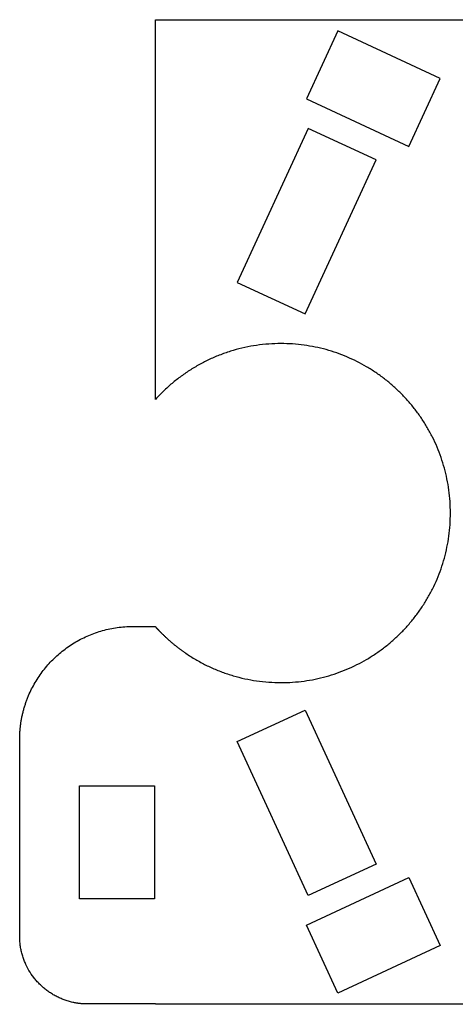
# Model space of a CAD drawing. Extents: x 8 to 209, y 59 to 238.
# Tile 3 of 5: x 8 to 47, y 148 to 235. Entities that reach past the tile are written whole.
import ezdxf

# ---------------------------------------------------------------- set-up
doc = ezdxf.new("R2010")
doc.units = 0
doc.layers.add('Layer_1', color=7, linetype='CONTINUOUS')

msp = doc.modelspace()

# ---------------------------------------------------------------- linework, layer by layer
at = {"layer": 'Layer_1', "color": 3}
for points in [[(20.468292, 201.21311), (20.468292, 234.815109)], [(20.468292, 234.815109), (95.468292, 234.815109)], [(18.438892, 181.111908), (20.468292, 181.111908)], [(20.468292, 181.111908), (20.468292, 181.083308)], [(8.438892, 153.701908), (8.438892, 171.112007)], [(20.468292, 147.70201), (14.438892, 147.70201)], [(95.468292, 147.67411), (20.468292, 147.67411)]]:
    msp.add_lwpolyline(points, dxfattribs=at)
at = {"layer": 'Layer_1', "color": 1}
for points in [[(36.616591, 233.81611), (33.835592, 227.797509), (42.913392, 223.60301), (45.694393, 229.621607), (36.616591, 233.81611), (36.616591, 233.81611)], [(40.007991, 222.400608), (33.989392, 225.181608), (27.697592, 211.564908), (33.716192, 208.784009), (40.007991, 222.400608), (40.007991, 222.400608)], [(27.697592, 170.925408), (33.716192, 173.70631), (40.007991, 160.089709), (33.989392, 157.308708), (27.697592, 170.925408), (27.697592, 170.925408)], [(13.749392, 167.007308), (20.379392, 167.007308), (20.379392, 157.007308), (13.749392, 157.007308), (13.749392, 167.007308), (13.749392, 167.007308)], [(42.913392, 158.887309), (45.694393, 152.868709), (36.616591, 148.674209), (33.835592, 154.69281), (42.913392, 158.887309), (42.913392, 158.887309)]]:
    msp.add_lwpolyline(points, close=True, dxfattribs=at)
msp.add_lwpolyline([(20.468292, 147.67411), (20.468292, 147.702021)], dxfattribs=at)
at = {"layer": 'Layer_1', "color": 3}
for points in [[(28.377369, 205.803234), (28.034021, 205.728307), (27.693324, 205.641228), (27.356137, 205.542196)], [(29.42523, 205.993034), (29.073837, 205.942234), (28.72425, 205.878935), (28.377369, 205.803234)], [(30.497023, 206.108892), (30.138528, 206.083069), (29.780953, 206.044458), (29.42523, 205.993034)], [(31.590053, 206.14811), (31.2254, 206.14811), (30.860737, 206.135099), (30.497023, 206.108892)], [(32.617037, 206.113504), (32.275232, 206.136618), (31.932647, 206.14811), (31.590053, 206.14811)], [(33.62545, 206.011179), (33.29059, 206.056605), (32.954193, 206.090706), (32.617037, 206.113504)], [(34.613056, 205.843364), (34.285853, 205.910321), (33.956402, 205.96628), (33.62545, 206.011179)], [(35.577624, 205.612297), (35.258786, 205.7), (34.937025, 205.777072), (34.613056, 205.843364)], [(25.404339, 204.817187), (25.090785, 204.675051), (24.782153, 204.522061), (24.479165, 204.358612)], [(26.364229, 205.212614), (26.039801, 205.092009), (25.719583, 204.960084), (25.404339, 204.817187)], [(27.356137, 205.542196), (27.021778, 205.443994), (26.69087, 205.33404), (26.364229, 205.212614)], [(36.516916, 205.320211), (36.207152, 205.427887), (35.893826, 205.525319), (35.577624, 205.612297)], [(37.4287, 204.969338), (37.128717, 205.096223), (36.824572, 205.213269), (36.516916, 205.320211)], [(38.310743, 204.561917), (38.021251, 204.707244), (37.727034, 204.843154), (37.4287, 204.969338)], [(24.479165, 204.358612), (24.177419, 204.195832), (23.881272, 204.02268), (23.5914, 203.839591)], [(39.160808, 204.100176), (38.882525, 204.26319), (38.598977, 204.417221), (38.310743, 204.561917)], [(39.976664, 203.586353), (39.710306, 203.766301), (39.438173, 203.9377), (39.160808, 204.100176)], [(22.743741, 203.262822), (22.468403, 203.061412), (22.199913, 202.850634), (21.938883, 202.631003)], [(23.5914, 203.839591), (23.302396, 203.657053), (23.01963, 203.464639), (22.743741, 203.262822)], [(40.756077, 203.022679), (40.502365, 203.218807), (40.242388, 203.406835), (39.976664, 203.586353)], [(21.938883, 202.631003), (21.678136, 202.411612), (21.424833, 202.183387), (21.179521, 201.946834)], [(41.496809, 202.411392), (41.256471, 202.622948), (41.009397, 202.826854), (40.756077, 203.022679)], [(42.196627, 201.754723), (41.970395, 201.980955), (41.736963, 202.199993), (41.496809, 202.411392)], [(21.179521, 201.946834), (20.934263, 201.710329), (20.696993, 201.465501), (20.468351, 201.213011)], [(42.853302, 201.054905), (42.641903, 201.295059), (42.422862, 201.528488), (42.196627, 201.754723)], [(43.464592, 200.314173), (43.268767, 200.567493), (43.064861, 200.814567), (42.853302, 201.054905)], [(44.028269, 199.534763), (43.84875, 199.800486), (43.660722, 200.060464), (43.464592, 200.314173)], [(44.542097, 198.718909), (44.379621, 198.996271), (44.208219, 199.268404), (44.028269, 199.534763)], [(45.003841, 197.868842), (44.859145, 198.157075), (44.705114, 198.440624), (44.542097, 198.718909)], [(45.411268, 196.986798), (45.285083, 197.285133), (45.149171, 197.579349), (45.003841, 197.868842)], [(45.762143, 196.075009), (45.655198, 196.382668), (45.538152, 196.686813), (45.411268, 196.986798)], [(46.054232, 195.135711), (45.967254, 195.451916), (45.86982, 195.765242), (45.762143, 196.075009)], [(46.285302, 194.171141), (46.219008, 194.495109), (46.141935, 194.816874), (46.054232, 195.135711)], [(46.453119, 193.183524), (46.408221, 193.51448), (46.352259, 193.843935), (46.285302, 194.171141)], [(46.555445, 192.175104), (46.532641, 192.512264), (46.498546, 192.848661), (46.453119, 193.183524)], [(46.590051, 191.148109), (46.590051, 191.490701), (46.578564, 191.833294), (46.555445, 192.175104)], [(46.555445, 190.121113), (46.578559, 190.462921), (46.590051, 190.805514), (46.590051, 191.148109)], [(46.453117, 189.112691), (46.498546, 189.447553), (46.532647, 189.783951), (46.555445, 190.121113)], [(46.285302, 188.125077), (46.352259, 188.45228), (46.408221, 188.781735), (46.453117, 189.112691)], [(46.054232, 187.160504), (46.141935, 187.479344), (46.219008, 187.801106), (46.285302, 188.125077)], [(45.762143, 186.221206), (45.86982, 186.530973), (45.967254, 186.844299), (46.054232, 187.160504)], [(45.411268, 185.309419), (45.538149, 185.609402), (45.655198, 185.913547), (45.762143, 186.221206)], [(45.003841, 184.427373), (45.149168, 184.716866), (45.285081, 185.011085), (45.411268, 185.309419)], [(44.542094, 183.577309), (44.705111, 183.855591), (44.859142, 184.13914), (45.003841, 184.427373)], [(44.028269, 182.761452), (44.208217, 183.027811), (44.379619, 183.299943), (44.542094, 183.577309)], [(43.464589, 181.982042), (43.66072, 182.235754), (43.848747, 182.495729), (44.028269, 182.761452)], [(42.853299, 181.241313), (43.064858, 181.481651), (43.268764, 181.728722), (43.464589, 181.982042)], [(14.55608, 180.323145), (14.755832, 180.40801), (14.958363, 180.486329), (15.163249, 180.557918)], [(15.163249, 180.557918), (15.36941, 180.629955), (15.577954, 180.695171), (15.788429, 180.753413)], [(15.788429, 180.753413), (16.000519, 180.812098), (16.214569, 180.863702), (16.430103, 180.908107)], [(16.430103, 180.908107), (16.647642, 180.952921), (16.866694, 180.990403), (17.086752, 181.020483)], [(17.086752, 181.020483), (17.309255, 181.050898), (17.532787, 181.073746), (17.756854, 181.089023)], [(17.756854, 181.089023), (17.98386, 181.104489), (18.211416, 181.112222), (18.438893, 181.112222)], [(20.468292, 181.083308), (20.468312, 181.083305), (20.468321, 181.083283), (20.468333, 181.083263)], [(20.468333, 181.083263), (20.468346, 181.083243), (20.468361, 181.083232), (20.468375, 181.083218)], [(20.468375, 181.083218), (20.468404, 181.08319), (20.468431, 181.083156), (20.468459, 181.083125)], [(20.468459, 181.083125), (20.468514, 181.083063), (20.468571, 181.083), (20.468626, 181.082938)], [(20.468626, 181.082938), (20.468683, 181.082879), (20.468738, 181.082817), (20.468794, 181.082755)], [(20.468794, 181.082755), (20.46885, 181.082693), (20.468906, 181.082631), (20.468962, 181.082569)], [(20.468962, 181.082569), (20.469073, 181.082447), (20.469185, 181.082323), (20.4693, 181.082286)], [(20.4693, 181.082286), (20.469412, 181.082165), (20.469524, 181.082041), (20.469639, 181.082004)], [(20.469639, 181.082004), (20.469863, 181.081759), (20.470091, 181.08144), (20.470316, 181.081158)], [(20.470316, 181.081158), (20.47054, 181.080912), (20.470768, 181.080593), (20.470994, 181.080311)], [(20.470994, 181.080311), (20.471217, 181.080063), (20.471445, 181.079746), (20.471671, 181.079464)], [(20.471671, 181.079464), (20.471895, 181.079216), (20.472123, 181.0789), (20.472348, 181.078618)], [(20.472348, 181.078618), (20.4728, 181.078053), (20.473251, 181.077489), (20.473703, 181.077206)], [(20.473703, 181.077206), (20.474155, 181.076642), (20.474606, 181.07636), (20.475058, 181.075795)], [(20.475058, 181.075795), (20.475509, 181.075231), (20.475961, 181.074949), (20.476412, 181.074384)], [(20.476412, 181.074384), (20.477315, 181.073538), (20.47819, 181.072409), (20.479093, 181.071421)], [(20.479093, 181.071421), (20.479997, 181.070574), (20.480871, 181.069445), (20.481775, 181.068458)], [(20.481775, 181.068458), (20.482678, 181.067329), (20.483553, 181.066482), (20.484456, 181.065494)], [(20.484456, 181.065494), (20.485359, 181.064648), (20.486234, 181.063519), (20.487137, 181.062531)], [(20.487137, 181.062531), (20.48804, 181.061684), (20.488915, 181.060555), (20.489818, 181.059568)], [(20.489818, 181.059568), (20.491596, 181.057592), (20.493402, 181.055645), (20.495191, 181.053669)], [(20.495191, 181.053669), (20.496998, 181.051694), (20.498776, 181.049718), (20.500571, 181.047771)], [(20.500571, 181.047771), (20.502377, 181.045795), (20.504158, 181.043848), (20.505953, 181.041872)], [(20.505953, 181.041872), (20.507759, 181.039897), (20.509542, 181.037949), (20.511337, 181.035974)], [(20.511337, 181.035974), (20.514927, 181.032051), (20.51852, 181.0281), (20.522115, 181.024177)], [(20.522115, 181.024177), (20.525711, 181.020254), (20.529306, 181.016331), (20.532905, 181.012408)], [(20.532905, 181.012408), (20.536503, 181.008485), (20.540104, 181.004562), (20.543705, 181.00064)], [(20.543705, 181.00064), (20.547309, 180.996717), (20.550913, 180.992794), (20.55452, 180.988871)], [(20.55452, 180.988871), (20.558127, 180.984948), (20.561737, 180.981053), (20.565346, 180.97713)], [(20.565346, 180.97713), (20.568959, 180.973208), (20.572571, 180.969313), (20.576186, 180.96539)], [(20.576186, 180.96539), (20.583417, 180.957572), (20.590656, 180.949755), (20.597901, 180.941966)], [(20.597901, 180.941966), (20.605148, 180.934176), (20.612401, 180.926359), (20.619666, 180.918598)], [(20.619666, 180.918598), (20.626927, 180.910808), (20.6342, 180.903047), (20.641478, 180.895258)], [(20.641478, 180.895258), (20.648757, 180.887497), (20.656044, 180.879736), (20.663339, 180.871974)], [(20.663339, 180.871974), (20.670635, 180.864213), (20.677939, 180.85648), (20.685251, 180.848719)], [(20.685251, 180.848719), (20.699876, 180.833254), (20.714531, 180.817796), (20.72922, 180.802378)], [(20.72922, 180.802378), (20.74391, 180.786969), (20.758631, 180.77158), (20.773384, 180.756227)], [(20.773384, 180.756227), (20.788139, 180.740874), (20.802924, 180.725552), (20.817743, 180.710261)], [(20.817743, 180.710261), (20.832562, 180.694965), (20.847412, 180.679713), (20.862295, 180.664485)], [(20.862295, 180.664485), (20.877176, 180.649273), (20.892092, 180.634061), (20.907039, 180.618897)], [(20.907039, 180.618897), (20.921986, 180.603742), (20.936965, 180.588601), (20.951976, 180.573499)], [(20.951976, 180.573499), (20.966987, 180.5584), (20.98203, 180.543329), (20.997104, 180.528293)], [(20.997104, 180.528293), (21.027253, 180.498219), (21.05753, 180.468272), (21.087933, 180.438456)], [(21.087933, 180.438456), (21.118336, 180.408636), (21.148866, 180.378946), (21.17952, 180.349386)], [(41.496806, 179.884826), (41.73696, 180.096225), (41.970392, 180.315263), (42.196624, 180.541495)], [(42.196624, 180.541495), (42.422859, 180.76773), (42.6419, 181.001159), (42.853299, 181.241313)], [(12.857837, 179.398345), (13.035454, 179.518603), (13.216912, 179.633188), (13.401855, 179.741841)], [(13.401855, 179.741841), (13.587338, 179.850813), (13.776326, 179.953815), (13.968442, 180.050615)], [(13.968442, 180.050615), (14.161302, 180.147787), (14.357315, 180.238704), (14.55608, 180.323145)], [(21.17952, 180.349386), (21.210175, 180.319826), (21.240955, 180.290396), (21.27186, 180.261096)], [(21.27186, 180.261096), (21.302766, 180.231793), (21.333795, 180.202622), (21.364948, 180.173584)], [(21.364948, 180.173584), (21.396102, 180.144544), (21.427379, 180.115636), (21.458778, 180.08686)], [(21.458778, 180.08686), (21.490179, 180.058082), (21.521701, 180.029437), (21.553345, 180.000927)], [(21.553345, 180.000927), (21.61664, 179.943898), (21.680418, 179.887406), (21.74467, 179.831458)], [(21.74467, 179.831458), (21.808936, 179.775496), (21.873676, 179.720082), (21.938881, 179.665218)], [(21.938881, 179.665218), (22.004104, 179.610339), (22.069792, 179.556015), (22.135936, 179.502248)], [(40.756072, 179.273538), (41.009394, 179.469364), (41.256468, 179.673269), (41.496806, 179.884826)], [(11.843587, 178.613265), (12.003994, 178.754566), (12.168875, 178.890789), (12.337908, 179.021647)], [(12.337908, 179.021647), (12.507167, 179.152682), (12.68059, 179.278339), (12.857837, 179.398345)], [(22.135936, 179.502248), (22.202101, 179.448468), (22.268723, 179.395247), (22.335792, 179.342595)], [(22.335792, 179.342595), (22.402886, 179.289924), (22.470428, 179.23782), (22.538407, 179.186298)], [(22.538407, 179.186298), (22.606416, 179.13475), (22.674863, 179.083781), (22.743739, 179.033398)], [(22.743739, 179.033398), (22.81265, 178.982991), (22.881989, 178.933167), (22.951747, 178.883939)], [(22.951747, 178.883939), (23.021544, 178.834683), (23.09176, 178.786022), (23.162387, 178.737962)], [(23.162387, 178.737962), (23.303772, 178.641756), (23.446806, 178.547956), (23.591398, 178.456629)], [(39.160805, 178.196042), (39.43817, 178.358517), (39.710303, 178.529917), (39.976661, 178.709864)], [(39.976661, 178.709864), (40.242385, 178.889383), (40.502362, 179.077408), (40.756072, 179.273538)], [(10.937843, 177.70753), (11.079053, 177.867829), (11.225334, 178.023664), (11.376392, 178.17472)], [(11.376392, 178.17472), (11.52745, 178.325777), (11.683284, 178.472058), (11.843587, 178.613265)], [(23.591398, 178.456629), (23.736207, 178.365164), (23.88258, 178.276182), (24.030436, 178.189732)], [(24.030436, 178.189732), (24.178553, 178.103129), (24.328157, 178.019069), (24.479163, 177.937608)], [(24.479163, 177.937608), (24.630479, 177.855978), (24.783202, 177.776959), (24.937242, 177.700598)], [(38.31074, 177.734301), (38.598974, 177.878999), (38.882522, 178.033028), (39.160805, 178.196042)], [(10.152759, 176.693285), (10.272768, 176.870532), (10.398425, 177.043955), (10.529459, 177.213212)], [(10.529459, 177.213212), (10.660319, 177.382243), (10.796542, 177.547123), (10.937843, 177.70753)], [(24.937242, 177.700598), (25.091647, 177.624057), (25.247375, 177.550185), (25.404337, 177.479034)], [(25.404337, 177.479034), (25.561721, 177.407694), (25.720346, 177.339086), (25.880111, 177.27326)], [(25.880111, 177.27326), (26.040361, 177.207234), (26.201759, 177.144005), (26.364227, 177.083607)], [(26.364227, 177.083607), (26.690835, 176.962195), (27.021767, 176.85223), (27.356135, 176.754025)], [(35.577618, 176.683921), (35.89382, 176.770899), (36.207146, 176.868333), (36.516913, 176.976007)], [(36.516913, 176.976007), (36.824569, 177.082952), (37.128714, 177.199998), (37.428697, 177.326879)], [(37.428697, 177.326879), (37.727031, 177.453064), (38.021248, 177.588974), (38.31074, 177.734301)], [(9.500488, 175.582693), (9.597288, 175.774812), (9.700292, 175.963794), (9.809263, 176.149273)], [(9.809263, 176.149273), (9.917916, 176.334214), (10.032502, 176.515671), (10.152759, 176.693285)], [(27.356135, 176.754025), (27.69333, 176.65499), (28.034021, 176.567913), (28.377367, 176.492986)], [(28.377367, 176.492986), (28.724246, 176.417286), (29.073834, 176.353986), (29.425227, 176.303186)], [(29.425227, 176.303186), (29.780952, 176.251762), (30.138526, 176.213149), (30.49702, 176.187328)], [(30.49702, 176.187328), (30.860734, 176.161138), (31.225397, 176.148111), (31.59005, 176.148111)], [(31.59005, 176.148111), (31.932643, 176.148108), (32.275228, 176.159597), (32.617033, 176.182714)], [(32.617033, 176.182714), (32.954189, 176.205517), (33.290585, 176.239613), (33.625445, 176.285042)], [(33.625445, 176.285042), (33.956398, 176.329938), (34.28585, 176.3859), (34.613053, 176.452854)], [(34.613053, 176.452854), (34.937019, 176.519148), (35.258781, 176.59622), (35.577618, 176.683921)], [(9.227955, 174.995061), (9.31239, 175.193804), (9.403313, 175.38983), (9.500488, 175.582693)], [(8.890431, 174.077469), (8.922969, 174.181504), (8.957226, 174.284998), (8.993182, 174.387899)], [(8.993182, 174.387899), (9.029026, 174.490484), (9.066558, 174.592479), (9.105754, 174.693828)], [(9.105754, 174.693828), (9.14484, 174.794895), (9.18558, 174.895321), (9.227955, 174.995061)], [(8.642994, 173.121063), (8.665242, 173.229052), (8.689298, 173.336675), (8.715147, 173.44386)], [(8.715147, 173.44386), (8.740887, 173.550599), (8.768406, 173.656907), (8.797689, 173.762726)], [(8.797689, 173.762726), (8.82686, 173.868145), (8.85778, 173.973078), (8.890431, 174.077469)], [(8.530617, 172.464425), (8.538166, 172.51965), (8.546181, 172.574813), (8.554661, 172.629906)], [(8.554661, 172.629906), (8.563119, 172.684852), (8.572039, 172.739724), (8.581421, 172.79452)], [(8.581421, 172.79452), (8.590779, 172.849178), (8.600597, 172.903755), (8.610873, 172.958249)], [(8.610873, 172.958249), (8.621125, 173.012608), (8.631832, 173.066882), (8.642994, 173.121063)], [(8.45197, 171.624887), (8.453415, 171.653163), (8.454981, 171.681436), (8.456667, 171.709701)], [(8.456667, 171.709701), (8.458349, 171.737923), (8.460154, 171.766131), (8.462077, 171.794333)], [(8.462077, 171.794333), (8.463996, 171.822499), (8.466036, 171.850639), (8.468195, 171.878777)], [(8.468195, 171.878777), (8.470352, 171.906886), (8.472625, 171.934959), (8.47502, 171.963034)], [(8.47502, 171.963034), (8.479796, 172.019053), (8.485047, 172.075034), (8.490773, 172.130965)], [(8.490773, 172.130965), (8.496481, 172.186729), (8.502661, 172.242446), (8.509313, 172.298103)], [(8.509313, 172.298103), (8.515946, 172.353602), (8.523047, 172.409044), (8.530617, 172.464425)], [(8.438892, 171.112174), (8.438888, 171.11223), (8.438891, 171.112287), (8.438892, 171.112343)], [(8.438892, 171.112626), (8.43889, 171.112849), (8.438892, 171.11319), (8.438892, 171.11319)], [(8.438892, 171.113754), (8.438892, 171.113977), (8.438892, 171.114319), (8.438893, 171.114319)], [(8.438892, 171.11319), (8.438893, 171.113413), (8.438893, 171.113754), (8.438892, 171.113754)], [(8.438892, 171.112343), (8.438895, 171.112453), (8.438893, 171.112566), (8.438892, 171.112626)], [(8.438892, 171.112007), (8.438907, 171.112061), (8.438896, 171.11212), (8.438892, 171.112174)], [(8.438893, 171.11573), (8.438893, 171.116294), (8.438893, 171.116577), (8.438894, 171.117141)], [(8.438893, 171.114319), (8.438893, 171.114883), (8.438893, 171.115166), (8.438893, 171.11573)], [(8.438894, 171.117141), (8.438894, 171.117988), (8.438895, 171.118834), (8.438895, 171.119963)], [(8.438895, 171.119963), (8.438896, 171.12081), (8.438897, 171.121657), (8.438898, 171.122786)], [(8.438898, 171.122786), (8.438899, 171.123632), (8.4389, 171.124479), (8.438901, 171.125608)], [(8.438901, 171.125608), (8.438902, 171.126454), (8.438904, 171.127301), (8.438905, 171.12843)], [(8.438905, 171.12843), (8.438908, 171.130123), (8.438911, 171.132014), (8.438915, 171.133792)], [(8.438915, 171.133792), (8.438919, 171.135486), (8.438923, 171.137376), (8.438928, 171.139154)], [(8.438928, 171.139154), (8.438933, 171.140848), (8.438938, 171.142739), (8.438944, 171.144517)], [(8.438944, 171.144517), (8.438955, 171.148101), (8.438968, 171.151685), (8.438984, 171.155241)], [(8.438984, 171.155241), (8.438999, 171.158825), (8.439016, 171.162381), (8.439035, 171.165966)], [(8.439035, 171.165966), (8.439054, 171.16955), (8.439075, 171.173106), (8.439098, 171.17669)], [(8.439098, 171.17669), (8.439121, 171.180274), (8.439145, 171.18383), (8.439172, 171.187414)], [(8.439172, 171.187414), (8.439199, 171.190999), (8.439227, 171.194555), (8.439258, 171.198139)], [(8.439258, 171.198139), (8.439319, 171.205279), (8.439387, 171.212419), (8.439463, 171.219588)], [(8.439463, 171.219588), (8.439539, 171.226728), (8.439623, 171.233868), (8.439714, 171.241008)], [(8.439714, 171.241008), (8.439806, 171.248149), (8.439905, 171.255289), (8.440011, 171.262429)], [(8.440011, 171.262429), (8.440117, 171.269569), (8.440231, 171.27671), (8.440352, 171.28385)], [(8.440352, 171.28385), (8.440595, 171.298102), (8.440869, 171.312371), (8.441173, 171.326629)], [(8.441173, 171.326629), (8.441478, 171.340881), (8.441811, 171.355122), (8.442175, 171.369369)], [(8.442175, 171.369369), (8.442539, 171.383593), (8.442935, 171.397834), (8.443358, 171.412063)], [(8.443358, 171.412063), (8.443781, 171.426287), (8.444236, 171.4405), (8.444721, 171.454716)], [(8.444721, 171.454716), (8.445204, 171.468911), (8.44572, 171.483124), (8.446265, 171.497325)], [(8.446265, 171.497325), (8.446809, 171.511521), (8.447382, 171.525703), (8.447986, 171.53989)], [(8.447986, 171.53989), (8.449194, 171.568228), (8.450521, 171.59656), (8.45197, 171.624887)], [(8.452782, 153.292779), (8.443495, 153.428979), (8.438871, 153.565507), (8.438871, 153.70199)], [(8.493906, 152.890728), (8.475657, 153.024227), (8.461948, 153.158342), (8.452782, 153.292779)], [(8.561332, 152.496751), (8.534443, 152.62727), (8.511954, 152.758698), (8.493906, 152.890728)], [(8.654149, 152.111755), (8.618935, 152.239006), (8.587974, 152.367431), (8.561332, 152.496751)], [(8.771445, 151.736653), (8.728227, 151.860343), (8.689094, 151.985472), (8.654149, 152.111755)], [(8.912309, 151.372361), (8.861381, 151.492226), (8.814395, 151.613731), (8.771445, 151.736653)], [(9.261093, 150.679838), (9.130055, 150.902881), (9.013413, 151.134397), (8.912309, 151.372361)], [(9.693211, 150.04148), (9.535866, 150.244728), (9.391366, 150.458099), (9.261093, 150.679838)], [(9.938242, 149.74489), (9.853464, 149.84113), (9.771738, 149.940044), (9.693211, 150.04148)], [(10.201372, 149.464578), (10.110736, 149.555211), (10.022965, 149.648714), (9.938242, 149.74489)], [(10.481688, 149.201451), (10.385507, 149.286174), (10.292007, 149.373942), (10.201372, 149.464578)], [(10.778281, 148.956423), (10.676861, 149.034937), (10.577932, 149.116671), (10.481688, 149.201451)], [(11.090239, 148.730405), (10.98389, 148.802409), (10.879837, 148.877804), (10.778281, 148.956423)], [(11.416649, 148.52431), (11.305684, 148.5895), (11.196809, 148.658252), (11.090239, 148.730405)], [(11.756602, 148.339045), (11.641329, 148.397123), (11.527938, 148.458927), (11.416649, 148.52431)], [(12.109184, 148.175525), (11.989936, 148.226187), (11.872321, 148.280741), (11.756602, 148.339045)], [(12.289927, 148.102207), (12.229286, 148.125659), (12.169029, 148.150103), (12.109184, 148.175525)], [(12.473485, 148.034663), (12.411935, 148.056168), (12.350737, 148.078689), (12.289927, 148.102207)], [(12.659746, 147.973011), (12.597325, 147.992541), (12.535228, 148.013089), (12.473485, 148.034663)], [(12.848594, 147.917368), (12.785343, 147.934866), (12.722382, 147.953422), (12.659746, 147.973011)], [(13.039916, 147.867844), (12.975873, 147.883281), (12.912087, 147.899797), (12.848594, 147.917368)], [(13.233598, 147.824551), (13.168804, 147.8379), (13.10423, 147.852322), (13.039916, 147.867844)], [(13.331289, 147.805275), (13.298672, 147.811428), (13.266108, 147.817862), (13.233598, 147.824551)], [(13.429527, 147.787608), (13.396732, 147.793224), (13.363985, 147.799123), (13.331289, 147.805275)], [(13.528297, 147.77155), (13.49533, 147.77663), (13.462404, 147.781964), (13.429527, 147.787608)], [(13.627587, 147.757128), (13.594451, 147.761672), (13.561353, 147.76647), (13.528297, 147.77155)], [(13.727381, 147.744343), (13.694081, 147.748323), (13.660815, 147.752584), (13.627587, 147.757128)], [(13.827666, 147.733224), (13.794207, 147.736639), (13.760777, 147.740364), (13.727381, 147.744343)], [(13.928426, 147.723769), (13.894814, 147.726648), (13.861225, 147.729781), (13.827666, 147.733224)], [(13.978981, 147.719677), (13.962124, 147.721088), (13.945272, 147.722217), (13.928426, 147.723769)], [(14.029649, 147.716008), (14.012755, 147.717137), (13.995865, 147.718266), (13.978981, 147.719677)], [(14.080429, 147.712763), (14.063498, 147.713892), (14.046571, 147.714738), (14.029649, 147.716008)], [(14.131319, 147.70994), (14.114352, 147.710787), (14.097388, 147.711634), (14.080429, 147.712763)], [(14.182317, 147.707683), (14.165313, 147.708529), (14.148315, 147.709094), (14.131319, 147.70994)], [(14.207855, 147.706554), (14.199341, 147.706836), (14.190829, 147.707118), (14.182317, 147.707683)], [(14.233422, 147.705707), (14.224899, 147.705989), (14.216379, 147.706272), (14.207855, 147.706554)], [(14.259014, 147.70486), (14.250482, 147.705114), (14.241951, 147.705425), (14.233422, 147.705707)], [(14.284631, 147.704014), (14.276091, 147.704234), (14.267551, 147.704578), (14.259014, 147.70486)], [(14.310274, 147.703449), (14.301725, 147.703633), (14.293177, 147.703732), (14.284631, 147.704014)], [(14.335942, 147.702885), (14.327385, 147.703032), (14.318828, 147.703167), (14.310274, 147.703449)], [(14.348786, 147.702679), (14.344505, 147.702744), (14.340223, 147.702812), (14.335942, 147.702885)], [(14.361636, 147.702501), (14.357351, 147.702558), (14.353067, 147.702617), (14.348786, 147.702679)], [(14.374494, 147.702351), (14.370209, 147.702397), (14.365922, 147.702447), (14.361636, 147.702501)], [(14.387357, 147.702227), (14.38307, 147.702264), (14.378781, 147.702306), (14.374494, 147.702351)], [(14.393792, 147.702177), (14.391647, 147.702193), (14.389502, 147.70221), (14.387357, 147.702227)], [(14.400227, 147.702131), (14.398082, 147.702145), (14.395937, 147.70216), (14.393792, 147.702177)], [(14.406664, 147.702095), (14.404519, 147.702106), (14.402371, 147.702117), (14.400227, 147.702131)], [(14.413102, 147.702064), (14.410957, 147.702072), (14.408809, 147.702083), (14.406664, 147.702095)], [(14.419542, 147.702038), (14.417397, 147.702047), (14.415249, 147.702055), (14.413102, 147.702064)], [(14.422762, 147.70203), (14.42169, 147.702033), (14.420617, 147.702035), (14.419542, 147.702038)], [(14.425982, 147.702021), (14.42491, 147.702024), (14.423837, 147.702027), (14.422762, 147.70203)], [(14.429202, 147.702016), (14.42813, 147.702018), (14.427057, 147.702021), (14.425982, 147.702021)], [(14.432423, 147.702013), (14.43135, 147.702013), (14.430278, 147.702016), (14.429202, 147.702016)], [(14.434031, 147.70201), (14.433495, 147.70201), (14.432959, 147.702013), (14.432423, 147.702013)], [(14.43564, 147.70201), (14.435104, 147.70201), (14.434567, 147.70201), (14.434031, 147.70201)], [(14.436458, 147.70201), (14.43619, 147.70201), (14.435922, 147.70201), (14.43564, 147.70201)], [(14.437277, 147.70201), (14.437008, 147.70201), (14.436741, 147.70201), (14.436458, 147.70201)], [(14.438095, 147.70201), (14.437826, 147.702007), (14.437559, 147.702007), (14.437277, 147.70201)], [(14.43849, 147.70201), (14.438357, 147.702013), (14.438222, 147.70201), (14.438095, 147.70201)], [(14.438692, 147.70201), (14.438624, 147.702004), (14.438557, 147.702007), (14.43849, 147.70201)], [(14.438892, 147.70201), (14.438828, 147.702027), (14.438759, 147.702013), (14.438692, 147.70201)]]:
    msp.add_open_spline(points, degree=3, dxfattribs=at)

doc.saveas('drawing.dxf')
